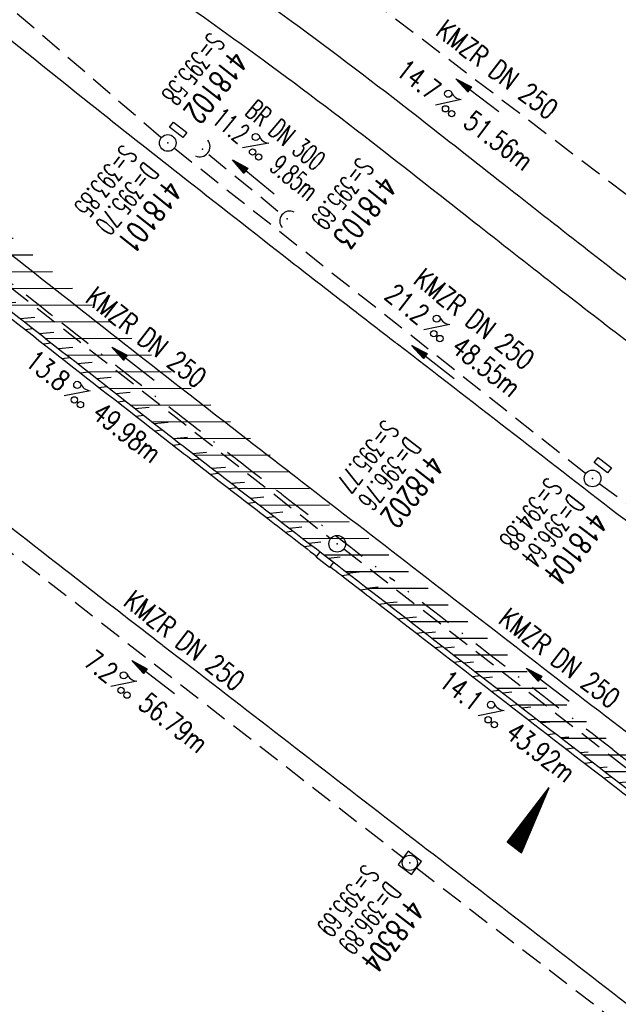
# Model space of a CAD drawing. Extents: x 448150 to 449332, y 437108 to 438384.
# Tile 39 of 46: x 448869 to 448923, y 437543 to 437631. Entities that reach past the tile are written whole.
import ezdxf
from ezdxf.enums import TextEntityAlignment as Align

# ---------------------------------------------------------------- set-up
doc = ezdxf.new("R2010")
doc.units = 0
doc.header["$LTSCALE"] = 2
doc.header["$MEASUREMENT"] = 0
for name, pattern in [('AUSGEZOGEN', [0]), ('GESTRICH-X2', [1.5, 1, -0.5]), ('STRICHPT-X3', [3, 1.5, -0.75, 0, -0.75])]:
    doc.linetypes.add(name, pattern=pattern)
doc.layers.get('0').update_dxf_attribs({"linetype": 'AUSGEZOGEN'})
for name, color, linetype in [('ACHSE', 250, 'STRICHPT-X3'), ('FBR', 8, 'CONTINUOUS'), ('GEF', 7, 'CONTINUOUS'), ('KANAL', 7, 'GESTRICH-X2'), ('PFEIL', 7, 'CONTINUOUS'), ('SCHACHTNR', 6, 'CONTINUOUS'), ('SCHLITZRINNE', 8, 'AUSGEZOGEN'), ('SCHSYMBOL', 7, 'AUSGEZOGEN'), ('TEXTO', 4, 'CONTINUOUS'), ('TEXTU', 4, 'CONTINUOUS')]:
    doc.layers.add(name, color=color, linetype=linetype)
doc.styles.add('ROMANS', font='romans.shx', dxfattribs={"width": 0.8})

# ---------------------------------------------------------------- blocks, each defined once
blk = doc.blocks.new('40')
at = {"color": 0}
blk.add_arc((0.025, 0.311), 0.91, 192.5363, 347.4637, dxfattribs=at)
blk.add_point((0, 0), dxfattribs=at)
blk = doc.blocks.new('PFEIL2')
at = {"color": 0}
for p, q in [((0.88, 0.002), (-2.401, -0.012)), ((0.881, -0.271), (0.879, 0.276)), ((0.879, 0.276), (2.429, 0.009)), ((0.911, 0.27), (0.879, 0.265)), ((0.965, 0.261), (0.879, 0.246)), ((1.019, 0.252), (0.879, 0.228)), ((1.073, 0.242), (0.879, 0.209)), ((1.127, 0.233), (0.879, 0.191)), ((1.181, 0.224), (0.879, 0.172)), ((1.235, 0.214), (0.879, 0.154)), ((1.289, 0.205), (0.879, 0.135)), ((1.343, 0.196), (0.879, 0.117)), ((1.397, 0.187), (0.879, 0.098)), ((1.451, 0.177), (0.879, 0.08)), ((1.505, 0.168), (0.879, 0.061)), ((1.559, 0.159), (0.88, 0.043)), ((1.613, 0.149), (0.88, 0.024)), ((1.668, 0.14), (0.88, 0.006)), ((1.722, 0.131), (0.88, -0.013)), ((1.776, 0.121), (0.88, -0.031)), ((1.83, 0.112), (0.88, -0.05)), ((1.884, 0.103), (0.88, -0.068)), ((1.938, 0.094), (0.88, -0.087)), ((1.992, 0.084), (0.88, -0.105)), ((2.046, 0.075), (0.88, -0.124)), ((2.1, 0.066), (0.88, -0.142)), ((2.154, 0.056), (0.88, -0.161)), ((2.208, 0.047), (0.88, -0.179)), ((2.262, 0.038), (0.881, -0.198)), ((2.316, 0.029), (0.881, -0.216)), ((2.37, 0.019), (0.881, -0.235)), ((2.424, 0.01), (0.881, -0.253)), ((2.429, 0.009), (0.881, -0.271))]:
    blk.add_line(p, q, dxfattribs=at)
blk = doc.blocks.new('PROM')
blk.add_line((1.566, 1.817), (0.019, 0.015))
for centre, radius in [((0.317, 1.51), 0.317), ((0.943, 0.291), 0.283), ((1.645, 0.287), 0.283)]:
    blk.add_circle(centre, radius)
blk.add_arc((0.992, 2.682), 1.033, 239.14139, 303.35492)
blk = doc.blocks.new('GST')
at = {"color": 0}
blk.add_circle((0, 0), 0.75, dxfattribs=at)
blk.add_point((0, 0), dxfattribs=at)
blk = doc.blocks.new('13')
blk.add_lwpolyline([(0.755, 1.218), (-0.748, 1.218), (-0.748, 1.801), (0.755, 1.801)], close=True)
at = {"rotation": 180}
blk.add_blockref('GST', (0, 0), dxfattribs=at)
blk = doc.blocks.new('20')
blk.add_lwpolyline([(-0.754, -0.751), (0.754, -0.751), (0.754, 0.75), (-0.754, 0.75)], close=True)
blk.add_circle((0, 0), 0.676)
blk.add_point((0, 0))
blk = doc.blocks.new('*X5')
at = {"color": 0}
for p, q in [((725.827, 193.844), (727.436, 195.453)), ((725.827, 193.853), (727.427, 195.453)), ((725.827, 193.861), (727.418, 195.453)), ((725.827, 193.87), (727.409, 195.453)), ((725.827, 193.879), (727.401, 195.453)), ((725.827, 193.888), (727.392, 195.453)), ((725.827, 193.897), (727.383, 195.453)), ((725.827, 193.906), (727.374, 195.453)), ((725.827, 193.914), (727.365, 195.453)), ((725.827, 193.923), (727.356, 195.453)), ((725.827, 193.932), (727.347, 195.453)), ((725.827, 193.941), (727.339, 195.453)), ((725.827, 193.95), (727.33, 195.453)), ((725.827, 193.959), (727.321, 195.453)), ((725.827, 193.967), (727.312, 195.453)), ((725.827, 193.976), (727.303, 195.453)), ((725.827, 193.985), (727.294, 195.453)), ((725.827, 193.994), (727.286, 195.453)), ((725.827, 194.003), (727.277, 195.453)), ((725.827, 194.012), (727.268, 195.453)), ((725.827, 194.02), (727.259, 195.453)), ((725.827, 194.029), (727.25, 195.453)), ((725.827, 194.038), (727.241, 195.453)), ((725.827, 194.047), (727.233, 195.453)), ((725.827, 194.056), (727.224, 195.453)), ((725.827, 194.065), (727.215, 195.453)), ((725.827, 194.073), (727.206, 195.453)), ((725.827, 194.082), (727.197, 195.453)), ((725.827, 194.091), (727.188, 195.453)), ((725.827, 194.1), (727.18, 195.453)), ((725.827, 194.109), (727.171, 195.453)), ((725.827, 194.118), (727.162, 195.453)), ((725.827, 194.127), (727.153, 195.453)), ((725.827, 194.135), (727.144, 195.453)), ((725.827, 194.144), (727.135, 195.453)), ((725.827, 194.153), (727.127, 195.453)), ((725.827, 194.162), (727.118, 195.453)), ((725.827, 194.171), (727.109, 195.453)), ((725.827, 194.18), (727.1, 195.453)), ((725.827, 194.188), (727.091, 195.453)), ((725.827, 194.197), (727.082, 195.453)), ((725.827, 194.206), (727.073, 195.453)), ((725.827, 194.215), (727.065, 195.453)), ((725.827, 194.224), (727.056, 195.453)), ((725.827, 194.233), (727.047, 195.453)), ((725.827, 194.241), (727.038, 195.453)), ((725.827, 194.25), (727.029, 195.453)), ((725.827, 194.259), (727.02, 195.453)), ((725.827, 194.268), (727.012, 195.453)), ((725.827, 194.277), (727.003, 195.453)), ((725.827, 194.286), (726.994, 195.453)), ((725.827, 194.294), (726.985, 195.453)), ((725.827, 194.303), (726.976, 195.453)), ((725.827, 194.312), (726.967, 195.453)), ((725.827, 194.321), (726.959, 195.453)), ((725.827, 194.33), (726.95, 195.453)), ((725.827, 194.339), (726.941, 195.453)), ((725.827, 194.348), (726.932, 195.453)), ((725.827, 194.356), (726.923, 195.453)), ((725.827, 194.365), (726.914, 195.453)), ((725.827, 194.374), (726.906, 195.453)), ((725.827, 194.383), (726.897, 195.453)), ((725.827, 194.392), (726.888, 195.453)), ((725.827, 194.401), (726.879, 195.453)), ((725.827, 194.409), (726.87, 195.453)), ((725.827, 194.418), (726.861, 195.453)), ((725.827, 194.427), (726.853, 195.453)), ((725.827, 194.436), (726.844, 195.453)), ((725.827, 194.445), (726.835, 195.453)), ((725.827, 194.454), (726.826, 195.453)), ((725.827, 194.462), (726.817, 195.453)), ((725.827, 194.471), (726.808, 195.453)), ((725.827, 194.48), (726.799, 195.453)), ((725.827, 194.489), (726.791, 195.453)), ((725.827, 194.498), (726.782, 195.453)), ((725.827, 194.507), (726.773, 195.453)), ((725.827, 194.515), (726.764, 195.453)), ((725.827, 194.524), (726.755, 195.453)), ((725.827, 194.533), (726.746, 195.453)), ((725.827, 194.542), (726.738, 195.453)), ((725.827, 194.551), (726.729, 195.453)), ((725.827, 194.56), (726.72, 195.453)), ((725.827, 194.568), (726.711, 195.453)), ((725.827, 194.577), (726.702, 195.453)), ((725.827, 194.586), (726.693, 195.453)), ((725.827, 194.595), (726.685, 195.453)), ((725.827, 194.604), (726.676, 195.453)), ((725.827, 194.613), (726.667, 195.453)), ((725.827, 194.622), (726.658, 195.453)), ((725.827, 194.63), (726.649, 195.453)), ((725.827, 194.639), (726.64, 195.453)), ((725.827, 194.648), (726.632, 195.453)), ((725.827, 194.657), (726.623, 195.453)), ((725.827, 194.666), (726.614, 195.453)), ((725.827, 194.675), (726.605, 195.453)), ((725.827, 194.683), (726.596, 195.453)), ((725.827, 194.692), (726.587, 195.453)), ((725.827, 194.701), (726.579, 195.453)), ((725.827, 194.71), (726.57, 195.453)), ((725.827, 194.719), (726.561, 195.453)), ((725.827, 194.728), (726.552, 195.453)), ((725.827, 194.736), (726.543, 195.453)), ((725.827, 194.745), (726.534, 195.453)), ((725.827, 194.754), (726.525, 195.453)), ((725.827, 194.763), (726.517, 195.453)), ((725.827, 194.772), (726.508, 195.453)), ((725.827, 194.781), (726.499, 195.453)), ((725.827, 194.789), (726.49, 195.453)), ((725.827, 194.798), (726.481, 195.453)), ((725.827, 194.807), (726.472, 195.453)), ((725.827, 194.816), (726.464, 195.453)), ((725.827, 194.825), (726.455, 195.453)), ((725.827, 194.834), (726.446, 195.453)), ((725.827, 194.842), (726.437, 195.453)), ((725.827, 194.851), (726.428, 195.453)), ((725.827, 194.86), (726.419, 195.453)), ((725.827, 194.869), (726.411, 195.453)), ((725.827, 194.878), (726.402, 195.453)), ((725.827, 194.887), (726.393, 195.453)), ((725.827, 194.896), (726.384, 195.453)), ((725.827, 194.904), (726.375, 195.453)), ((725.827, 194.913), (726.366, 195.453)), ((725.827, 194.922), (726.358, 195.453)), ((725.827, 194.931), (726.349, 195.453)), ((725.827, 194.94), (726.34, 195.453)), ((725.827, 194.949), (726.331, 195.453)), ((725.827, 194.957), (726.322, 195.453)), ((725.827, 194.966), (726.313, 195.453)), ((725.827, 194.975), (726.305, 195.453)), ((725.827, 194.984), (726.296, 195.453)), ((725.827, 194.993), (726.287, 195.453)), ((725.827, 195.002), (726.278, 195.453)), ((725.827, 195.01), (726.269, 195.453)), ((725.827, 195.019), (726.26, 195.453)), ((725.827, 195.028), (726.251, 195.453)), ((725.827, 195.037), (726.243, 195.453)), ((725.827, 195.046), (726.234, 195.453)), ((725.827, 195.055), (726.225, 195.453)), ((725.827, 195.063), (726.216, 195.453)), ((725.827, 195.072), (726.207, 195.453)), ((725.827, 195.081), (726.198, 195.453)), ((725.827, 195.09), (726.19, 195.453)), ((725.827, 195.099), (726.181, 195.453)), ((725.827, 195.108), (726.172, 195.453)), ((725.827, 195.116), (726.163, 195.453)), ((725.827, 195.125), (726.154, 195.453)), ((725.827, 195.134), (726.145, 195.453)), ((725.827, 195.143), (726.137, 195.453)), ((725.827, 195.152), (726.128, 195.453)), ((725.827, 195.161), (726.119, 195.453)), ((725.827, 195.17), (726.11, 195.453)), ((725.827, 195.178), (726.101, 195.453)), ((725.827, 195.187), (726.092, 195.453)), ((725.827, 195.196), (726.084, 195.453)), ((725.827, 195.205), (726.075, 195.453)), ((725.827, 195.214), (726.066, 195.453)), ((725.827, 195.223), (726.057, 195.453)), ((725.827, 195.231), (726.048, 195.453)), ((725.827, 195.24), (726.039, 195.453)), ((725.827, 195.249), (726.031, 195.453)), ((725.827, 195.258), (726.022, 195.453)), ((725.827, 195.267), (726.013, 195.453)), ((725.827, 195.276), (726.004, 195.453)), ((725.827, 195.284), (725.995, 195.453)), ((725.827, 195.293), (725.986, 195.453)), ((725.827, 195.302), (725.977, 195.453)), ((725.827, 195.311), (725.969, 195.453)), ((725.827, 195.32), (725.96, 195.453)), ((725.827, 195.329), (725.951, 195.453)), ((725.827, 195.337), (725.942, 195.453)), ((725.827, 195.346), (725.933, 195.453)), ((725.827, 195.355), (725.924, 195.453)), ((725.827, 195.364), (725.916, 195.453)), ((725.827, 195.373), (725.907, 195.453)), ((725.827, 195.382), (725.898, 195.453)), ((725.827, 195.39), (725.889, 195.453)), ((725.827, 195.399), (725.88, 195.453)), ((725.827, 195.408), (725.871, 195.453)), ((725.827, 195.417), (725.863, 195.453)), ((725.827, 195.426), (725.854, 195.453)), ((725.827, 195.435), (725.845, 195.453)), ((725.827, 195.444), (725.836, 195.453)), ((725.827, 193.826), (727.433, 195.433)), ((725.827, 193.817), (727.43, 195.421)), ((725.827, 193.808), (727.427, 195.409)), ((725.827, 193.799), (727.424, 195.397)), ((725.827, 193.791), (727.421, 195.385)), ((725.827, 193.782), (727.418, 195.373)), ((725.827, 193.773), (727.414, 195.361)), ((725.827, 193.764), (727.411, 195.349)), ((725.827, 193.755), (727.408, 195.337)), ((725.827, 193.746), (727.405, 195.325)), ((725.827, 193.738), (727.402, 195.313)), ((725.827, 193.729), (727.399, 195.301)), ((725.827, 193.72), (727.395, 195.289)), ((725.827, 193.711), (727.392, 195.277)), ((725.827, 193.702), (727.389, 195.265)), ((725.827, 193.693), (727.386, 195.253)), ((725.827, 193.685), (727.383, 195.241)), ((725.827, 193.676), (727.38, 195.229)), ((725.827, 193.667), (727.377, 195.217)), ((725.827, 193.658), (727.373, 195.205)), ((725.827, 193.649), (727.37, 195.193)), ((725.827, 193.64), (727.367, 195.181)), ((725.827, 193.632), (727.364, 195.169)), ((725.827, 193.623), (727.361, 195.157)), ((725.827, 193.614), (727.358, 195.145)), ((725.827, 193.605), (727.354, 195.133)), ((725.827, 193.596), (727.351, 195.121)), ((725.827, 193.587), (727.348, 195.109)), ((725.827, 193.579), (727.345, 195.097)), ((725.827, 193.57), (727.342, 195.085)), ((725.827, 193.561), (727.339, 195.073)), ((725.827, 193.552), (727.336, 195.061)), ((725.827, 193.543), (727.332, 195.049)), ((725.827, 193.534), (727.329, 195.037)), ((725.827, 193.525), (727.326, 195.025)), ((725.827, 193.517), (727.323, 195.013)), ((725.827, 193.508), (727.32, 195.001)), ((725.827, 193.499), (727.317, 194.989)), ((725.827, 193.49), (727.313, 194.977)), ((725.827, 193.481), (727.31, 194.965)), ((725.827, 193.472), (727.307, 194.953)), ((725.827, 193.464), (727.304, 194.941)), ((725.827, 193.455), (727.301, 194.929)), ((725.827, 193.446), (727.298, 194.917)), ((725.827, 193.437), (727.295, 194.905)), ((725.827, 193.428), (727.291, 194.893)), ((725.827, 193.419), (727.288, 194.881)), ((725.827, 193.411), (727.285, 194.869)), ((725.827, 193.402), (727.282, 194.857)), ((725.827, 193.393), (727.279, 194.845)), ((725.827, 193.384), (727.276, 194.833)), ((725.827, 193.375), (727.272, 194.821)), ((725.827, 193.366), (727.269, 194.809)), ((725.827, 193.358), (727.266, 194.797)), ((725.827, 193.349), (727.263, 194.785)), ((725.827, 193.34), (727.26, 194.773)), ((725.827, 193.331), (727.257, 194.761)), ((725.827, 193.322), (727.254, 194.749)), ((725.827, 193.313), (727.25, 194.737)), ((725.827, 193.305), (727.247, 194.725)), ((725.827, 193.296), (727.244, 194.713)), ((725.827, 193.287), (727.241, 194.701)), ((725.827, 193.278), (727.238, 194.689)), ((725.827, 193.269), (727.235, 194.677)), ((725.827, 193.26), (727.231, 194.665)), ((725.827, 193.251), (727.228, 194.653)), ((725.827, 193.243), (727.225, 194.641)), ((725.827, 193.234), (727.222, 194.629)), ((725.827, 193.225), (727.219, 194.617)), ((725.827, 193.216), (727.216, 194.605)), ((725.827, 193.207), (727.213, 194.593)), ((725.827, 193.198), (727.209, 194.581)), ((725.827, 193.19), (727.206, 194.569)), ((725.827, 193.181), (727.203, 194.557)), ((725.827, 193.172), (727.2, 194.545)), ((725.827, 193.163), (727.197, 194.533)), ((725.827, 193.154), (727.194, 194.521)), ((725.827, 193.145), (727.19, 194.509)), ((725.827, 193.137), (727.187, 194.497)), ((725.827, 193.128), (727.184, 194.485)), ((725.827, 193.119), (727.181, 194.473)), ((725.827, 193.11), (727.178, 194.461)), ((725.827, 193.101), (727.175, 194.449)), ((725.827, 193.092), (727.172, 194.437)), ((725.827, 193.084), (727.168, 194.425)), ((725.827, 193.075), (727.165, 194.413)), ((725.827, 193.066), (727.162, 194.401)), ((725.827, 193.057), (727.159, 194.389)), ((725.827, 193.048), (727.156, 194.377)), ((725.827, 193.039), (727.153, 194.365)), ((725.827, 193.031), (727.149, 194.353)), ((725.827, 193.022), (727.146, 194.341)), ((725.827, 193.013), (727.143, 194.329)), ((725.827, 193.004), (727.14, 194.317)), ((725.827, 192.995), (727.137, 194.305)), ((725.827, 192.986), (727.134, 194.293)), ((725.827, 192.977), (727.131, 194.281)), ((725.827, 192.969), (727.127, 194.269)), ((725.827, 192.96), (727.124, 194.257)), ((725.827, 192.951), (727.121, 194.245)), ((725.827, 192.942), (727.118, 194.233)), ((725.827, 192.933), (727.115, 194.221)), ((725.827, 192.924), (727.112, 194.209)), ((725.827, 192.916), (727.108, 194.197)), ((725.827, 192.907), (727.105, 194.185)), ((725.827, 192.898), (727.102, 194.173)), ((725.827, 192.889), (727.099, 194.161)), ((725.827, 192.88), (727.096, 194.15)), ((725.827, 192.871), (727.093, 194.138)), ((725.827, 192.863), (727.09, 194.126)), ((725.827, 192.854), (727.086, 194.114)), ((725.827, 192.845), (727.083, 194.102)), ((725.827, 192.836), (727.08, 194.09)), ((725.827, 192.827), (727.077, 194.078)), ((725.827, 192.818), (727.074, 194.066)), ((725.827, 192.81), (727.071, 194.054)), ((725.827, 192.801), (727.068, 194.042)), ((725.827, 192.792), (727.064, 194.03)), ((725.827, 192.783), (727.061, 194.018)), ((725.827, 192.774), (727.058, 194.006)), ((725.827, 192.765), (727.055, 193.994)), ((725.827, 192.757), (727.052, 193.982)), ((725.827, 192.748), (727.049, 193.97)), ((725.827, 192.739), (727.045, 193.958)), ((725.827, 192.73), (727.042, 193.946)), ((725.827, 192.721), (727.039, 193.934)), ((725.827, 192.712), (727.036, 193.922)), ((725.827, 192.703), (727.033, 193.91)), ((725.827, 192.695), (727.03, 193.898)), ((725.827, 192.686), (727.027, 193.886)), ((725.827, 192.677), (727.023, 193.874)), ((725.827, 192.668), (727.02, 193.862)), ((725.827, 192.659), (727.017, 193.85)), ((725.827, 192.65), (727.014, 193.838)), ((725.827, 192.642), (727.011, 193.826)), ((725.827, 192.633), (727.008, 193.814)), ((725.827, 192.624), (727.004, 193.802)), ((725.827, 192.615), (727.001, 193.79)), ((725.827, 192.606), (726.998, 193.778)), ((725.827, 192.597), (726.995, 193.766)), ((725.827, 192.589), (726.992, 193.754)), ((725.827, 192.58), (726.989, 193.742)), ((725.827, 192.571), (726.986, 193.73)), ((725.827, 192.562), (726.982, 193.718)), ((725.827, 192.553), (726.979, 193.706)), ((725.827, 192.544), (726.976, 193.694)), ((725.827, 192.536), (726.973, 193.682)), ((725.827, 192.527), (726.97, 193.67)), ((725.827, 192.518), (726.967, 193.658)), ((725.827, 192.509), (726.963, 193.646)), ((725.827, 192.5), (726.96, 193.634)), ((725.827, 192.491), (726.957, 193.622)), ((725.827, 192.483), (726.954, 193.61)), ((725.827, 192.474), (726.951, 193.598)), ((725.827, 192.465), (726.948, 193.586)), ((725.827, 192.456), (726.945, 193.574)), ((725.827, 192.447), (726.941, 193.562)), ((725.827, 192.438), (726.938, 193.55)), ((725.827, 192.429), (726.935, 193.538)), ((725.827, 192.421), (726.932, 193.526)), ((725.827, 192.412), (726.929, 193.514)), ((725.827, 192.403), (726.926, 193.502)), ((725.827, 192.394), (726.922, 193.49)), ((725.827, 192.385), (726.919, 193.478)), ((725.827, 192.376), (726.916, 193.466)), ((725.827, 192.368), (726.913, 193.454)), ((725.827, 192.359), (726.91, 193.442)), ((725.827, 192.35), (726.907, 193.43)), ((725.827, 192.341), (726.904, 193.418)), ((725.827, 192.332), (726.9, 193.406)), ((725.827, 192.323), (726.897, 193.394)), ((725.827, 192.315), (726.894, 193.382)), ((725.827, 192.306), (726.891, 193.37)), ((725.827, 192.297), (726.888, 193.358)), ((725.827, 192.288), (726.885, 193.346)), ((725.827, 192.279), (726.881, 193.334)), ((725.827, 192.27), (726.878, 193.322)), ((725.827, 192.262), (726.875, 193.31)), ((725.827, 192.253), (726.872, 193.298)), ((725.827, 192.244), (726.869, 193.286)), ((725.827, 192.235), (726.866, 193.274)), ((725.827, 192.226), (726.863, 193.262)), ((725.827, 192.217), (726.859, 193.25)), ((725.827, 192.209), (726.856, 193.238)), ((725.827, 192.2), (726.853, 193.226)), ((725.827, 192.191), (726.85, 193.214)), ((725.827, 192.182), (726.847, 193.202)), ((725.827, 192.173), (726.844, 193.19)), ((725.827, 192.164), (726.84, 193.178)), ((725.827, 192.155), (726.837, 193.166)), ((725.827, 192.147), (726.834, 193.154)), ((725.827, 192.138), (726.831, 193.142)), ((725.827, 192.129), (726.828, 193.13)), ((725.827, 192.12), (726.825, 193.118)), ((725.827, 192.111), (726.822, 193.106)), ((725.827, 192.102), (726.818, 193.094)), ((725.827, 192.094), (726.815, 193.082)), ((725.827, 192.085), (726.812, 193.07)), ((725.827, 192.076), (726.809, 193.058)), ((725.827, 192.067), (726.806, 193.046)), ((725.827, 192.058), (726.803, 193.034)), ((725.827, 192.049), (726.799, 193.022)), ((725.827, 192.041), (726.796, 193.01)), ((725.827, 192.032), (726.793, 192.998)), ((725.827, 192.023), (726.79, 192.986)), ((725.827, 192.014), (726.787, 192.974)), ((725.827, 192.005), (726.784, 192.962)), ((725.827, 191.996), (726.781, 192.95)), ((725.827, 191.988), (726.777, 192.938)), ((725.827, 191.979), (726.774, 192.926)), ((725.827, 191.97), (726.771, 192.914)), ((725.827, 191.961), (726.768, 192.902)), ((725.827, 191.952), (726.765, 192.89)), ((725.827, 191.943), (726.762, 192.878)), ((725.827, 191.935), (726.758, 192.866)), ((725.827, 191.926), (726.755, 192.854)), ((725.827, 191.917), (726.752, 192.842)), ((725.827, 191.908), (726.749, 192.83)), ((725.827, 191.899), (726.746, 192.818)), ((725.827, 191.89), (726.743, 192.806)), ((725.827, 191.881), (726.74, 192.794)), ((725.827, 191.873), (726.736, 192.782)), ((725.827, 191.864), (726.733, 192.77)), ((725.827, 191.855), (726.73, 192.758)), ((725.827, 191.846), (726.727, 192.746)), ((725.827, 191.837), (726.724, 192.734)), ((725.827, 191.828), (726.721, 192.722)), ((725.827, 191.82), (726.717, 192.71)), ((725.827, 191.811), (726.714, 192.698)), ((725.827, 191.802), (726.711, 192.686)), ((725.827, 191.793), (726.708, 192.674)), ((725.827, 191.784), (726.705, 192.662)), ((725.827, 191.775), (726.702, 192.65)), ((725.827, 191.767), (726.699, 192.639)), ((725.827, 191.758), (726.695, 192.627)), ((725.827, 191.749), (726.692, 192.615)), ((725.827, 191.74), (726.689, 192.603)), ((725.827, 191.731), (726.686, 192.591)), ((725.827, 191.722), (726.683, 192.579)), ((725.827, 191.714), (726.68, 192.567)), ((725.827, 191.705), (726.677, 192.555)), ((725.827, 191.696), (726.673, 192.543)), ((725.827, 191.687), (726.67, 192.531)), ((725.827, 191.678), (726.667, 192.519)), ((725.827, 191.669), (726.664, 192.507)), ((725.827, 191.66), (726.661, 192.495)), ((725.827, 191.652), (726.658, 192.483)), ((725.827, 191.643), (726.654, 192.471)), ((725.827, 191.634), (726.651, 192.459)), ((725.827, 191.625), (726.648, 192.447)), ((725.827, 191.616), (726.645, 192.435)), ((725.827, 191.607), (726.642, 192.423)), ((725.827, 191.599), (726.639, 192.411)), ((725.827, 191.59), (726.636, 192.399)), ((725.827, 191.581), (726.632, 192.387)), ((725.827, 191.572), (726.629, 192.375)), ((725.827, 191.563), (726.626, 192.363)), ((725.827, 191.554), (726.623, 192.351)), ((725.827, 191.546), (726.62, 192.339)), ((725.827, 191.537), (726.617, 192.327)), ((725.827, 191.528), (726.613, 192.315)), ((725.827, 191.519), (726.61, 192.303)), ((725.827, 191.51), (726.607, 192.291)), ((725.827, 191.501), (726.604, 192.279)), ((725.827, 191.493), (726.601, 192.267)), ((725.827, 191.484), (726.598, 192.255)), ((725.827, 191.475), (726.595, 192.243)), ((725.827, 191.466), (726.591, 192.231)), ((725.827, 191.457), (726.588, 192.219)), ((725.827, 191.448), (726.585, 192.207)), ((725.827, 191.44), (726.582, 192.195)), ((725.827, 191.431), (726.579, 192.183)), ((725.827, 191.422), (726.576, 192.171)), ((725.827, 191.413), (726.572, 192.159)), ((725.827, 191.404), (726.569, 192.147)), ((725.827, 191.395), (726.566, 192.135)), ((725.827, 191.386), (726.563, 192.123)), ((725.827, 191.378), (726.56, 192.111)), ((725.827, 191.369), (726.557, 192.099)), ((725.827, 191.36), (726.554, 192.087)), ((725.827, 191.351), (726.55, 192.075)), ((725.827, 191.342), (726.547, 192.063)), ((725.827, 191.333), (726.544, 192.051)), ((725.827, 191.325), (726.541, 192.039)), ((725.827, 191.316), (726.538, 192.027)), ((725.827, 191.307), (726.535, 192.015)), ((725.827, 191.298), (726.531, 192.003)), ((725.827, 191.289), (726.528, 191.991)), ((725.827, 191.28), (726.525, 191.979)), ((725.827, 191.272), (726.522, 191.967)), ((725.827, 191.263), (726.519, 191.955)), ((725.827, 191.254), (726.516, 191.943)), ((725.827, 191.245), (726.513, 191.931)), ((725.827, 191.236), (726.509, 191.919)), ((725.827, 191.227), (726.506, 191.907)), ((725.827, 191.219), (726.503, 191.895)), ((725.827, 191.21), (726.5, 191.883)), ((725.827, 191.201), (726.497, 191.871)), ((725.827, 191.192), (726.494, 191.859)), ((725.827, 191.183), (726.49, 191.847)), ((725.827, 191.174), (726.487, 191.835)), ((725.827, 191.166), (726.484, 191.823)), ((725.827, 191.157), (726.481, 191.811)), ((725.827, 191.148), (726.478, 191.799)), ((725.827, 191.139), (726.475, 191.787)), ((725.827, 191.13), (726.472, 191.775)), ((725.827, 191.121), (726.468, 191.763)), ((725.827, 191.112), (726.465, 191.751)), ((725.827, 191.104), (726.462, 191.739)), ((725.827, 191.095), (726.459, 191.727)), ((725.827, 191.086), (726.456, 191.715)), ((725.827, 191.077), (726.453, 191.703)), ((725.827, 191.068), (726.449, 191.691)), ((725.827, 191.059), (726.446, 191.679)), ((725.827, 191.051), (726.443, 191.667)), ((725.827, 191.042), (726.44, 191.655)), ((725.827, 191.033), (726.437, 191.643)), ((725.827, 191.024), (726.434, 191.631)), ((725.827, 191.015), (726.431, 191.619)), ((725.827, 191.006), (726.427, 191.607)), ((725.827, 190.998), (726.424, 191.595)), ((725.827, 190.989), (726.421, 191.583)), ((725.827, 190.98), (726.418, 191.571)), ((725.827, 190.971), (726.415, 191.559)), ((725.827, 190.962), (726.412, 191.547)), ((725.827, 190.953), (726.408, 191.535)), ((725.827, 190.945), (726.405, 191.523)), ((725.827, 190.936), (726.402, 191.511)), ((725.827, 190.927), (726.399, 191.499)), ((725.827, 190.918), (726.396, 191.487)), ((725.827, 190.909), (726.393, 191.475)), ((725.827, 190.9), (726.39, 191.463)), ((725.827, 190.892), (726.386, 191.451)), ((725.827, 190.883), (726.383, 191.439)), ((725.827, 190.874), (726.38, 191.427)), ((725.827, 190.865), (726.377, 191.415)), ((725.827, 190.856), (726.374, 191.403)), ((725.827, 190.847), (726.371, 191.391)), ((725.827, 190.838), (726.367, 191.379)), ((725.827, 190.83), (726.364, 191.367)), ((725.827, 190.821), (726.361, 191.355)), ((725.827, 190.812), (726.358, 191.343)), ((725.827, 190.803), (726.355, 191.331)), ((725.827, 190.794), (726.352, 191.319)), ((725.827, 190.785), (726.349, 191.307)), ((725.827, 190.777), (726.345, 191.295)), ((725.827, 190.768), (726.342, 191.283)), ((725.827, 190.759), (726.339, 191.271)), ((725.827, 190.75), (726.336, 191.259)), ((725.827, 190.741), (726.333, 191.247)), ((725.827, 190.732), (726.33, 191.235)), ((725.827, 190.724), (726.326, 191.223)), ((725.827, 190.715), (726.323, 191.211)), ((725.827, 190.706), (726.32, 191.199)), ((725.827, 190.697), (726.317, 191.187)), ((725.827, 190.688), (726.314, 191.175)), ((725.827, 190.679), (726.311, 191.163)), ((725.827, 190.671), (726.308, 191.151)), ((725.827, 190.662), (726.304, 191.139)), ((725.827, 190.653), (726.301, 191.128)), ((725.827, 190.644), (726.298, 191.116)), ((725.827, 190.635), (726.295, 191.104)), ((725.827, 190.626), (726.292, 191.092)), ((725.827, 190.618), (726.289, 191.08)), ((725.827, 190.609), (726.286, 191.068)), ((725.827, 190.6), (726.282, 191.056)), ((725.827, 190.591), (726.279, 191.044)), ((725.827, 190.582), (726.276, 191.032)), ((725.827, 190.573), (726.273, 191.02)), ((725.827, 190.564), (726.27, 191.008)), ((725.827, 190.556), (726.267, 190.996)), ((725.827, 190.547), (726.263, 190.984)), ((725.827, 190.538), (726.26, 190.972)), ((725.827, 190.529), (726.257, 190.96)), ((725.827, 190.52), (726.254, 190.948)), ((725.827, 190.511), (726.251, 190.936)), ((725.827, 190.503), (726.248, 190.924)), ((725.827, 190.494), (726.245, 190.912)), ((725.827, 190.485), (726.241, 190.9)), ((725.827, 190.476), (726.238, 190.888)), ((725.827, 190.467), (726.235, 190.876)), ((725.827, 190.458), (726.232, 190.864)), ((725.827, 190.45), (726.229, 190.852)), ((725.827, 190.441), (726.226, 190.84)), ((725.827, 190.432), (726.222, 190.828)), ((725.827, 190.423), (726.219, 190.816)), ((725.827, 190.414), (726.216, 190.804)), ((725.827, 190.405), (726.213, 190.792)), ((725.827, 190.397), (726.21, 190.78)), ((725.827, 190.388), (726.207, 190.768)), ((725.827, 190.379), (726.204, 190.756)), ((725.827, 190.37), (726.2, 190.744)), ((725.827, 190.361), (726.197, 190.732)), ((725.827, 190.352), (726.194, 190.72)), ((725.827, 190.344), (726.191, 190.708)), ((725.827, 190.335), (726.188, 190.696)), ((725.827, 190.326), (726.185, 190.684)), ((725.827, 190.317), (726.181, 190.672)), ((725.827, 190.308), (726.178, 190.66)), ((725.827, 190.299), (726.175, 190.648)), ((725.827, 190.29), (726.172, 190.636)), ((725.827, 190.282), (726.169, 190.624)), ((725.827, 190.273), (726.166, 190.612)), ((725.827, 190.264), (726.163, 190.6)), ((725.827, 190.255), (726.159, 190.588)), ((725.827, 190.246), (726.156, 190.576)), ((725.827, 190.237), (726.153, 190.564)), ((725.827, 190.229), (726.15, 190.552)), ((725.827, 190.22), (726.147, 190.54)), ((725.827, 190.211), (726.144, 190.528)), ((725.827, 190.202), (726.14, 190.516)), ((725.827, 190.193), (726.137, 190.504)), ((725.827, 190.184), (726.134, 190.492)), ((725.827, 190.176), (726.131, 190.48)), ((725.827, 190.167), (726.128, 190.468)), ((725.827, 190.158), (726.125, 190.456)), ((725.827, 190.149), (726.122, 190.444)), ((725.827, 190.14), (726.118, 190.432)), ((725.827, 190.131), (726.115, 190.42)), ((725.827, 190.123), (726.112, 190.408)), ((725.827, 190.114), (726.109, 190.396)), ((725.827, 190.105), (726.106, 190.384)), ((725.827, 190.096), (726.103, 190.372)), ((725.827, 190.087), (726.099, 190.36)), ((725.827, 190.078), (726.096, 190.348)), ((725.827, 190.07), (726.093, 190.336)), ((725.827, 190.061), (726.09, 190.324)), ((725.827, 190.052), (726.087, 190.312)), ((725.827, 190.043), (726.084, 190.3)), ((725.827, 190.034), (726.081, 190.288)), ((725.827, 190.025), (726.077, 190.276)), ((725.827, 190.016), (726.074, 190.264)), ((725.827, 190.008), (726.071, 190.252)), ((725.827, 189.999), (726.068, 190.24)), ((725.827, 189.99), (726.065, 190.228)), ((725.827, 189.981), (726.062, 190.216)), ((725.827, 189.972), (726.058, 190.204)), ((725.827, 189.963), (726.055, 190.192)), ((725.827, 189.955), (726.052, 190.18)), ((725.827, 189.946), (726.049, 190.168)), ((725.827, 189.937), (726.046, 190.156)), ((725.827, 189.928), (726.043, 190.144)), ((725.827, 189.919), (726.04, 190.132)), ((725.827, 189.91), (726.036, 190.12)), ((725.827, 189.902), (726.033, 190.108)), ((725.827, 189.893), (726.03, 190.096)), ((725.827, 189.884), (726.027, 190.084)), ((725.827, 189.875), (726.024, 190.072)), ((725.827, 189.866), (726.021, 190.06)), ((725.827, 189.857), (726.017, 190.048)), ((725.827, 189.849), (726.014, 190.036)), ((725.827, 189.84), (726.011, 190.024)), ((725.827, 189.831), (726.008, 190.012)), ((725.827, 189.822), (726.005, 190)), ((725.827, 189.813), (726.002, 189.988)), ((725.827, 189.804), (725.999, 189.976)), ((725.827, 189.796), (725.995, 189.964)), ((725.827, 189.787), (725.992, 189.952)), ((725.827, 189.778), (725.989, 189.94)), ((725.827, 189.769), (725.986, 189.928)), ((725.827, 189.76), (725.983, 189.916)), ((725.827, 189.751), (725.98, 189.904)), ((725.827, 189.742), (725.976, 189.892)), ((725.827, 189.734), (725.973, 189.88)), ((725.827, 189.725), (725.97, 189.868)), ((725.827, 189.716), (725.967, 189.856)), ((725.827, 189.707), (725.964, 189.844)), ((725.827, 189.698), (725.961, 189.832)), ((725.827, 189.689), (725.958, 189.82)), ((725.827, 189.681), (725.954, 189.808)), ((725.827, 189.672), (725.951, 189.796)), ((725.827, 189.663), (725.948, 189.784)), ((725.827, 189.654), (725.945, 189.772)), ((725.827, 189.645), (725.942, 189.76)), ((725.827, 189.636), (725.939, 189.748)), ((725.827, 189.628), (725.935, 189.736)), ((725.827, 189.619), (725.932, 189.724)), ((725.827, 189.61), (725.929, 189.712)), ((725.827, 189.601), (725.926, 189.7)), ((725.827, 189.592), (725.923, 189.688)), ((725.827, 189.583), (725.92, 189.676)), ((725.827, 189.575), (725.917, 189.664)), ((725.827, 189.566), (725.913, 189.652)), ((725.827, 189.557), (725.91, 189.64)), ((725.827, 189.548), (725.907, 189.628)), ((725.827, 189.539), (725.904, 189.616)), ((725.827, 189.53), (725.901, 189.605)), ((725.827, 189.521), (725.898, 189.593)), ((725.827, 189.513), (725.895, 189.581)), ((725.827, 189.504), (725.891, 189.569)), ((725.827, 189.495), (725.888, 189.557)), ((725.827, 189.486), (725.885, 189.545)), ((725.827, 189.477), (725.882, 189.533)), ((725.827, 189.468), (725.879, 189.521)), ((725.827, 189.46), (725.876, 189.509)), ((725.827, 189.451), (725.872, 189.497)), ((725.827, 189.442), (725.869, 189.485)), ((725.827, 189.433), (725.866, 189.473)), ((725.827, 189.424), (725.863, 189.461)), ((725.827, 189.415), (725.86, 189.449)), ((725.827, 189.407), (725.857, 189.437)), ((725.827, 189.398), (725.854, 189.425)), ((725.827, 189.389), (725.85, 189.413)), ((725.827, 189.38), (725.847, 189.401)), ((725.827, 189.371), (725.844, 189.389)), ((725.827, 189.362), (725.841, 189.377)), ((725.827, 189.354), (725.838, 189.365)), ((725.827, 189.345), (725.835, 189.353)), ((725.827, 189.336), (725.831, 189.341))]:
    blk.add_line(p, q, dxfattribs=at)
blk = doc.blocks.new('GEF')
at = {"color": 0}
for p, q in [((0.01, 0.018), (0.01, 6.148)), ((1.622, 6.148), (0.01, 0.018)), ((0.01, 6.148), (1.622, 6.148))]:
    blk.add_line(p, q, dxfattribs=at)
blk.add_blockref('*X5', (-725.817, -189.305), dxfattribs=at)

msp = doc.modelspace()

# ---------------------------------------------------------------- hatches: boundary and pattern name
at = {"layer": 'SCHLITZRINNE'}
h = msp.add_hatch(dxfattribs=at)
h.set_pattern_fill('_USER', color=256, scale=1.5, angle=45, style=0, pattern_type=0)
h.set_pattern_definition([(0.19809, (448696.2442, 437758.0261), (-0.005186, 1.499991), [])])
edge = h.paths.add_edge_path()
edge.add_arc((450103.943, 439168.643), 1992.851, 225.253931, 225.326505)
edge.add_arc((450104.379, 439169.084), 1993.471, 225.326505, 225.685513)
edge.add_arc((450114.112, 439179.052), 2007.404, 225.685514, 226.043274)
edge.add_arc((450116.374, 439181.397), 2010.661, 226.043274, 226.400342)
edge.add_arc((450108.345, 439172.967), 1999.019, 226.400342, 226.758448)
edge.add_arc((450107.359, 439171.918), 1997.58, 226.758448, 227.116898)
edge.add_arc((450114.22, 439179.306), 2007.663, 227.116898, 227.474446)
edge.add_arc((450112.044, 439176.933), 2004.443, 227.474446, 227.83238)
edge.add_arc((450107.824, 439172.273), 1998.156, 227.83238, 228.190877)
edge.add_arc((450107.663, 439172.094), 1997.915, 228.190877, 228.549748)
edge.add_arc((450107.034, 439171.381), 1996.965, 228.549748, 228.908704)
edge.add_arc((450111.572, 439176.585), 2003.869, 228.908704, 229.265964)
edge.add_arc((450119.093, 439185.318), 2015.394, 229.265964, 229.6222)
edge.add_arc((450115.134, 439180.663), 2009.284, 229.6222, 229.979919)
edge.add_arc((450101.808, 439164.793), 1988.56, 229.979919, 230.339497)
edge.add_arc((450135.905, 439205.921), 2041.985, 230.339497, 230.699144)
edge.add_arc((450015.788, 439059.171), 1852.343, 230.699144, 231.076753)
edge.add_arc((450440.038, 439584.513), 2527.6, 231.076753, 231.41321)
edge.add_arc((449605.176, 438538.206), 1189.037, 231.413211, 231.903765)
edge.add_arc((451876.599, 441435.451), 4870.53, 231.903765, 232.054115)
edge.add_arc((449764.385, 438726.671), 1435.572, 232.054115, 232.331051)
edge.add_arc((663048.573, 714993.472), 350453.466, 232.33105148, 232.33182369)
edge.add_arc((452105.708, 441751.773), 5260.885, 232.331837, 232.33814)
edge.add_arc((1083717.784, 1260087.558), 1038995.508, 232.338139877, 232.338829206)
edge.add_arc((362297.748, 325361.769), 141749.668, 52.33595822, 52.34101086, ccw=False)
edge.add_arc((130991.073, 25697.409), 520301.522, 52.33458173, 52.33595822, ccw=False)
edge.add_arc((597397.743, 629905.021), 242982.187, 232.33379622, 232.33674373)
edge.add_arc((1091510.304, 1270060.009), 1051651.236, 232.336743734, 232.337424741)
edge.add_arc((63904.407, -61307.138), 630166.935, 52.33651599, 52.337652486, ccw=False)
edge.add_line((448950.678, 437541.271), (448965.933, 437529.496))
edge.add_arc((450103.943, 439168.643), 1993.351, 225.253931, 225.326505)
edge.add_arc((450104.379, 439169.084), 1993.971, 225.326505, 225.635808)
h = msp.add_hatch(dxfattribs=at)
h.set_pattern_fill('_USER', color=256, scale=1.5, angle=45, style=0, pattern_type=0)
h.set_pattern_definition([(5.43336, (448830.8072, 437635.437), (-0.142032, 1.4932605), [])])
edge = h.paths.add_edge_path()
edge.add_arc((450115.134, 439180.663), 2009.784, 229.702843, 229.979919)
edge.add_arc((450101.808, 439164.793), 1989.06, 229.979919, 230.339497)
edge.add_arc((450135.905, 439205.921), 2042.485, 230.339497, 230.699144)
edge.add_arc((450015.788, 439059.171), 1852.843, 230.699144, 231.076753)
edge.add_arc((450440.038, 439584.513), 2528.1, 231.076753, 231.211419)
edge.add_arc((450103.943, 439168.643), 1992.851, 225.253931, 225.326505)
edge.add_arc((450104.379, 439169.084), 1993.471, 225.326505, 225.685513)
edge.add_arc((450114.112, 439179.052), 2007.404, 225.685514, 226.043274)
edge.add_arc((450116.374, 439181.397), 2010.661, 226.043274, 226.400342)
edge.add_arc((450108.345, 439172.967), 1999.019, 226.400342, 226.758448)
edge.add_arc((450107.359, 439171.918), 1997.58, 226.758448, 227.116898)
edge.add_arc((450114.22, 439179.306), 2007.663, 227.116898, 227.474446)
edge.add_arc((450112.044, 439176.933), 2004.443, 227.474446, 227.83238)
edge.add_arc((450107.824, 439172.273), 1998.156, 227.83238, 228.190877)
edge.add_arc((450107.663, 439172.094), 1997.915, 228.190877, 228.549748)
edge.add_arc((450107.034, 439171.381), 1996.965, 228.549748, 228.908704)
edge.add_arc((450111.572, 439176.585), 2003.869, 228.908704, 229.265964)
edge.add_arc((450119.093, 439185.318), 2015.394, 229.265964, 229.6222)
edge.add_arc((450115.134, 439180.663), 2009.284, 229.6222, 229.979919)
edge.add_arc((450101.808, 439164.793), 1988.56, 229.979919, 230.339497)
edge.add_arc((450135.905, 439205.921), 2041.985, 230.339497, 230.699144)
edge.add_arc((450015.788, 439059.171), 1852.343, 230.699144, 231.076753)
edge.add_arc((450440.038, 439584.513), 2527.6, 231.076753, 231.41321)
edge.add_arc((449605.176, 438538.206), 1189.037, 231.413211, 231.903765)
edge.add_arc((451876.599, 441435.451), 4870.53, 231.903765, 232.054115)
edge.add_arc((449764.385, 438726.671), 1435.572, 232.054115, 232.331051)
edge.add_arc((663048.573, 714993.472), 350453.466, 232.33105148, 232.33182369)
edge.add_arc((452105.708, 441751.773), 5260.885, 232.331837, 232.33814)
edge.add_arc((1083717.784, 1260087.558), 1038995.508, 232.338139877, 232.338829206)
edge.add_arc((362297.748, 325361.769), 141749.668, 52.33595822, 52.34101086, ccw=False)
edge.add_arc((130991.073, 25697.409), 520301.522, 52.33458173, 52.33595822, ccw=False)
edge.add_arc((597397.743, 629905.021), 242982.187, 232.33379622, 232.33674373)
edge.add_arc((1091510.304, 1270060.009), 1051651.236, 232.336743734, 232.337424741)
edge.add_arc((63904.407, -61307.138), 630166.935, 52.33651599, 52.337652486, ccw=False)
edge.add_line((448950.678, 437541.271), (448965.933, 437529.496))

# ---------------------------------------------------------------- linework, layer by layer
at = {"layer": 'ACHSE'}
msp.add_lwpolyline([(448814.766, 437651.536, 0.001561), (448824.338, 437643.447, 0.001569), (448833.911, 437635.46, 0.001569), (448843.794, 437627.319, 0.001648), (448853.257, 437619.625, 0.001468), (448864.821, 437610.343, 0.00214), (448872.798, 437604.033, 0.000656), (448882.858, 437596.167, 0.001208), (448888.336, 437591.917, 0.000003), (448892.071, 437589.033, 0.000028), (448892.529, 437588.68, 0.000003), (448902.425, 437581.042, -0.000022), (448912.32, 437573.405, -0.000006), (448922.215, 437565.767, 0.000013), (448932.11, 437558.129, 0.000003), (448942.005, 437550.492, -0.000005), (448951.9, 437542.854, -0.000002), (448981.585, 437519.941, 0.000001), (449011.271, 437497.027, 0), (449049.136, 437467.8, 0), (449090.432, 437435.925, 0.000002), (449130.013, 437405.374, -0.000003), (449169.594, 437374.823, -0.000001), (449183.702, 437363.933, 0.000004)], format="xyb", dxfattribs=at)
at = {"layer": 'FBR'}
for points in [[(448806.56, 437661.191, 0.001554), (448816.062, 437653.06, 0.001561), (448825.624, 437644.979, 0.001569), (448835.187, 437637, 0.001569), (448845.061, 437628.867, 0.001648), (448854.514, 437621.181, 0.001468), (448866.067, 437611.907, 0.00214), (448874.037, 437605.603, 0.000656), (448884.088, 437597.744, 0.001208), (448889.562, 437593.497, 0.000003), (448893.294, 437590.616, 0.000028), (448893.751, 437590.263, 0.000003), (448903.647, 437582.626, -0.000022), (448913.542, 437574.988, -0.000006), (448923.437, 437567.35, 0.000013), (448933.332, 437559.712, 0.000003), (448943.227, 437552.075, -0.000005), (448953.122, 437544.437, -0.000002), (448982.808, 437521.524)], [(448813.246, 437630.236, 0.001569), (448822.901, 437622.18, 0.001569), (448832.871, 437613.967, 0.001648), (448842.414, 437606.208, 0.001468), (448854.075, 437596.848, 0.002141), (448862.115, 437590.489, 0.000656), (448872.248, 437582.566, 0.001208), (448877.762, 437578.288, 0.000003), (448881.526, 437575.382, 0.000028), (448881.988, 437575.026, 0.000003), (448891.884, 437567.387, -0.000022), (448901.78, 437559.749, -0.000006), (448911.675, 437552.112, 0.000013), (448921.57, 437544.474, 0.000003), (448931.465, 437536.836, -0.000005), (448941.36, 437529.199, -0.000002), (448971.045, 437506.285)], [(449091.654, 437437.508, 0.000002), (449131.235, 437406.957, -0.000003), (449170.816, 437376.406, -0.000001), (449185.277, 437365.244, -0.000001)], [(448834.233, 437657.338, 0.00017), (448835.27, 437656.467, 0.001569), (448844.761, 437648.548, 0.001569), (448854.559, 437640.476, 0.001647), (448863.943, 437632.847, 0.001468), (448875.411, 437623.641, 0.00214), (448883.327, 437617.381, 0.000657), (448893.314, 437609.572, 0.001208), (448898.757, 437605.348, 0.000003), (448902.464, 437602.487, 0.000028), (448902.917, 437602.137, 0.000003), (448912.812, 437594.5, -0.000022), (448922.707, 437586.863, -0.000006), (448932.602, 437579.224, 0.000013), (448942.498, 437571.586, 0.000003), (448952.392, 437563.949, -0.000005), (448962.287, 437556.312, -0.000002), (448991.973, 437533.398), (449021.658, 437510.484), (449047.047, 437490.888)], [(448848.175, 437656.884, 0.000892), (448849.293, 437656.249, 0.034303), (448855.463, 437653.297, -0.023364), (448864.609, 437649.165, -0.013741), (448875.13, 437643.437, -0.018371), (448882.709, 437638.656, -0.008232), (448893.41, 437631.081, -0.007691), (448904.6, 437622.613, -0.000683), (448912.461, 437616.454, 0.000756), (448919.559, 437610.895, 0.002366), (448925.831, 437606.046, -0.002299), (448932.286, 437601.056, -0.027511), (448941.677, 437592.858, -0.018116), (448954.74, 437579.167, -0.001763), (448956.288, 437577.409, -0.000577), (448960.992, 437572.019, -0.008616), (448963.647, 437568.861, -0.004986), (448968.085, 437563.281)], [(448844.864, 437653.816, 0.001822), (448847.172, 437652.5, 0.034303), (448853.875, 437649.293, -0.023364), (448862.654, 437645.326, -0.013741), (448872.967, 437639.712, -0.018371), (448880.278, 437635.099, -0.008232), (448890.864, 437627.606, -0.007691), (448901.948, 437619.218, -0.000683), (448909.8, 437613.067, 0.000756), (448916.908, 437607.5, 0.002366), (448923.212, 437602.625, -0.002299), (448929.636, 437597.66, -0.027511), (448938.67, 437589.773, -0.018116), (448951.518, 437576.308, -0.001763), (448953.046, 437574.573, -0.000577), (448957.743, 437569.19, -0.008616), (448960.303, 437566.146, -0.004986), (448964.687, 437560.633, -0.004986)]]:
    msp.add_lwpolyline(points, format="xyb", dxfattribs=at)
at = {"layer": 'KANAL'}
for p, q in [((448846.063, 437651.344), (448881.719, 437620.656)), ((448890.781, 437640.375), (448930.625, 437610.094)), ((448882.906, 437619.688), (448919.813, 437590.531)), ((448886, 437619.125), (448892.438, 437613.844)), ((448858.781, 437614.625), (448896.906, 437584.688)), ((448859.781, 437590.031), (448903.438, 437556.063)), ((448921, 437589.625), (448962, 437560.063)), ((448898.094, 437583.781), (448931.625, 437557.781)), ((448904.625, 437555.156), (448956.438, 437515.313))]:
    msp.add_line(p, q, dxfattribs=at)
at = {"layer": 'SCHLITZRINNE'}
for p, q in [((448869.498, 437603.446), (448870.193, 437603.535)), ((448871.153, 437602.146), (448871.849, 437602.236)), ((448872.81, 437600.847), (448873.506, 437600.937)), ((448874.469, 437599.549), (448875.165, 437599.638)), ((448876.129, 437598.25), (448876.826, 437598.34)), ((448877.79, 437596.951), (448878.487, 437597.041)), ((448879.453, 437595.653), (448880.15, 437595.743)), ((448881.117, 437594.355), (448881.815, 437594.445)), ((448882.783, 437593.057), (448883.482, 437593.147)), ((448884.454, 437591.76), (448885.154, 437591.85)), ((448886.129, 437590.463), (448886.83, 437590.553)), ((448886.829, 437590.553), (448886.83, 437590.553)), ((448886.829, 437590.553), (448886.83, 437590.553)), ((448886.829, 437590.553), (448886.83, 437590.553)), ((448886.887, 437590.509), (448886.887, 437590.509)), ((448887.807, 437589.167), (448888.508, 437589.257)), ((448889.486, 437587.871), (448890.187, 437587.961)), ((448890.187, 437587.961), (448890.187, 437587.961)), ((448890.187, 437587.961), (448890.187, 437587.961)), ((448890.187, 437587.961), (448890.187, 437587.961)), ((448890.256, 437587.908), (448890.256, 437587.908)), ((448890.613, 437587.632), (448890.613, 437587.632)), ((448891.267, 437587.128), (448891.267, 437587.128)), ((448891.165, 437586.574), (448891.867, 437586.665)), ((448892.845, 437585.278), (448893.546, 437585.369)), ((448894.524, 437583.982), (448895.225, 437584.072)), ((448897.883, 437581.39), (448898.584, 437581.48)), ((448899.562, 437580.094), (448900.263, 437580.184)), ((448901.241, 437578.798), (448901.943, 437578.888)), ((448902.921, 437577.501), (448903.622, 437577.592)), ((448904.6, 437576.205), (448905.302, 437576.296)), ((448906.28, 437574.909), (448906.981, 437574.999)), ((448907.959, 437573.613), (448908.66, 437573.703)), ((448909.638, 437572.317), (448910.34, 437572.407)), ((448911.318, 437571.021), (448912.019, 437571.111)), ((448912.997, 437569.724), (448913.698, 437569.815)), ((448914.676, 437568.428), (448915.377, 437568.519)), ((448916.355, 437567.132), (448917.056, 437567.222)), ((448918.034, 437565.836), (448918.736, 437565.926)), ((448919.714, 437564.54), (448920.415, 437564.63)), ((448921.393, 437563.244), (448922.094, 437563.334)), ((448921.622, 437563.698), (448921.622, 437563.698))]:
    msp.add_line(p, q, dxfattribs=at)
for points in [[(448813.47, 437650.012, 0.001561), (448823.052, 437641.915, 0.001569), (448832.635, 437633.92, 0.001569), (448842.528, 437625.771, 0.001648), (448852, 437618.069, 0.001468), (448863.575, 437608.778, 0.00214), (448871.559, 437602.463, 0.000656), (448881.628, 437594.59, 0.001208), (448887.11, 437590.337, 0.000003), (448890.849, 437587.45, 0.000028), (448891.307, 437587.097, 0.000003), (448901.202, 437579.459, -0.000022), (448911.098, 437571.822, -0.000006), (448920.993, 437564.184, 0.000013), (448930.888, 437556.546, 0.000003), (448940.783, 437548.908, -0.000005), (448950.678, 437541.271, -0.000001), (448965.933, 437529.496, 0.000001)], [(448857.485, 437613.012, 0.000732), (448863.263, 437608.387, 0.00214), (448871.251, 437602.069, 0.000656), (448881.32, 437594.196, 0.001208), (448886.804, 437589.941, 0.000003), (448890.543, 437587.055, 0.000028), (448891.001, 437586.701, 0.000001), (448895.676, 437583.093, -0.000022)], [(448896.865, 437582.175, 0.000001), (448900.897, 437579.063, -0.000022), (448910.792, 437571.426, -0.000006), (448920.687, 437563.788, 0.000013), (448930.446, 437556.255, 0.000003)]]:
    msp.add_lwpolyline(points, format="xyb", dxfattribs=at)
at = {"layer": 'SCHSYMBOL'}
msp.add_lwpolyline([(448895.981, 437583.489), (448897.171, 437582.571), (448896.815, 437582.11), (448895.625, 437583.028)], close=True, dxfattribs=at)

# ---------------------------------------------------------------- block references
at = {"layer": 'GEF', "xscale": -1, "rotation": 142.3368279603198}
msp.add_blockref('GEF', (448916.5, 437562.384), dxfattribs=at)
at = {"layer": 'PFEIL'}
for p, rotation in [((448910.096, 437624.435), 142.7538000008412), ((448889.983, 437617.121), 140.5882999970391), ((448879.2, 437600.367), 141.8833999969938), ((448906.092, 437600.517), 141.710700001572), ((448880.994, 437572.266), 142.1064000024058), ((448916.389, 437571.587), 142.2350000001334)]:
    msp.add_blockref('PFEIL2', p, dxfattribs=dict(at, rotation=rotation))
at = {"layer": 'SCHSYMBOL'}
for name, p, rotation in [('13', (448882.302, 437620.161), 321.699400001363), ('40', (448885.414, 437619.613), 51.77990000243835), ('40', (448893.027, 437613.357), 232.0649000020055), ('13', (448920.407, 437590.079), 322.3365000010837), ('GST', (448897.503, 437584.225), 322.3365000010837), ('20', (448904.017, 437555.615), 322.3365000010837)]:
    msp.add_blockref(name, p, dxfattribs=dict(at, rotation=rotation))
at = {"layer": 'TEXTU'}
for p, rotation in [((448906.29, 437623.56), 322.7538000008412), ((448888.997, 437619.727), 320.5882999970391), ((448905.244, 437603.42), 321.710700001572), ((448872.999, 437597.481), 321.8833999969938), ((448877.179, 437571.434), 322.1064000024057), ((448910.12, 437568.789), 322.2350000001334)]:
    msp.add_blockref('PROM', p, dxfattribs=dict(at, rotation=rotation))

# ---------------------------------------------------------------- texts
at = {"layer": 'SCHACHTNR', "style": 'ROMANS'}
for s, height, rotation, width, p in [('S=395.58', 1.8, 231.7799, 0.6, (448886.123, 437630.173)), ('418102', 2, 231.7799, 0.7, (448888.06, 437628.611)), ('S=393.85', 1.8, 231.6994, 0.6, (448878.268, 437620.119)), ('S=395.69', 1.8, 232.0649, 0.6, (448899.474, 437618.974)), ('D=395.70', 1.8, 231.6994, 0.6, (448880.206, 437618.557)), ('418103', 2, 232.0649, 0.7, (448901.443, 437617.411)), ('418101', 2, 231.6994, 0.7, (448882.174, 437617.025)), ('S=395.77', 1.8, 232.3365, 0.6, (448901.738, 437595.449)), ('D=396.76', 1.8, 232.3365, 0.6, (448903.707, 437593.918)), ('418202', 2, 232.3365, 0.7, (448905.675, 437592.386)), ('S=394.88', 1.8, 232.3365, 0.6, (448916.368, 437590.29)), ('D=396.64', 1.8, 232.3365, 0.6, (448918.368, 437588.79)), ('418104', 2, 232.3365, 0.7, (448920.337, 437587.258)), ('S=395.69', 1.8, 232.3365, 0.6, (448899.969, 437555.594)), ('D=396.89', 1.8, 232.3365, 0.6, (448901.938, 437554.063)), ('418304', 2, 232.3365, 0.7, (448903.906, 437552.531))]:
    msp.add_text(s, height=height, rotation=rotation, dxfattribs=dict(at, width=width)).set_placement(p)
at = {"layer": 'TEXTO', "style": 'ROMANS'}
for s, rotation, width, p in [('KMZR DN 250', 322.7538, 0.75, (448911.313, 437626.031)), ('BR DN 300', 320.5883, 0.6, (448892.302, 437620.168)), ('KMZR DN 250', 321.7107, 0.75, (448909.238, 437603.675)), ('KMZR DN 250', 321.8834, 0.75, (448879.828, 437602.032)), ('KMZR DN 250', 322.1064, 0.75, (448883.247, 437574.837)), ('KMZR DN 250', 322.235, 0.75, (448916.914, 437573.267))]:
    msp.add_text(s, height=1.8, rotation=rotation, dxfattribs=dict(at, width=width)).set_placement(p, align=Align.CENTER)
at = {"layer": 'TEXTU', "style": 'ROMANS'}
for s, rotation, width, p in [('14.7', 322.7538, 0.75, (448902.656, 437626.344)), ('11.2', 320.5883, 0.6, (448886.154, 437622.058)), ('51.56m', 322.7538, 0.75, (448908.688, 437621.75)), ('9.85m', 320.5883, 0.6, (448891.311, 437617.808)), ('21.2', 321.7107, 0.75, (448901.643, 437606.265)), ('48.55m', 321.7107, 0.75, (448907.611, 437601.546)), ('13.8', 321.8834, 0.75, (448869.405, 437600.31)), ('49.98m', 321.8834, 0.75, (448875.373, 437595.623)), ('7.2', 322.1064, 0.75, (448874.625, 437573.406)), ('14.1', 322.235, 0.75, (448906.495, 437571.583)), ('56.79m', 322.1064, 0.75, (448879.531, 437569.594)), ('43.92m', 322.235, 0.75, (448912.495, 437566.958))]:
    msp.add_text(s, height=1.8, rotation=rotation, dxfattribs=dict(at, width=width)).set_placement(p)

doc.saveas('drawing.dxf')
